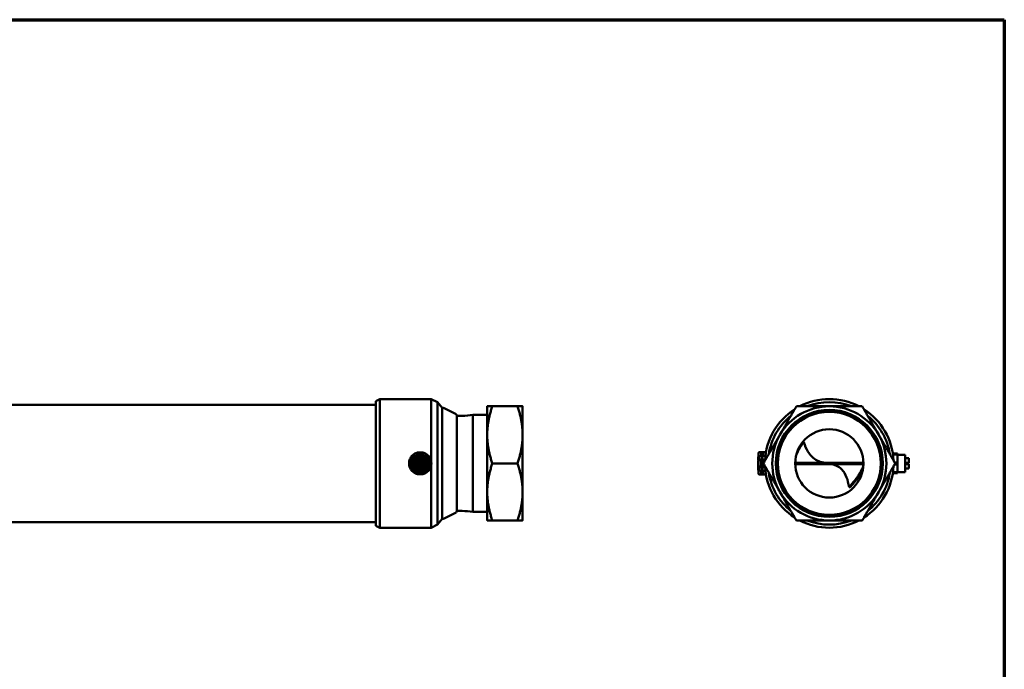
# Model space of a CAD drawing. Header units: millimetres. Extents: x 30 to 1467, y 30 to 2323.
# Tile 3 of 3: x 705 to 1455, y 525 to 1020. Entities that reach past the tile are written whole.
import ezdxf

# ---------------------------------------------------------------- set-up
doc = ezdxf.new("R2010")
doc.units = ezdxf.units.MM
doc.header["$LTSCALE"] = 5
doc.layers.add('Cadre (ISO)', color=7, linetype='Continuous', lineweight=70)
doc.layers.add('Visible (ISO)', color=7, linetype='Continuous', lineweight=50)

# ---------------------------------------------------------------- blocks, each defined once
blk = doc.blocks.new('Cadres AQUA4D Border')
at = {"layer": 'Cadre (ISO)'}
for p, q in [((6, 204), (291, 204)), ((291, 204), (291, 6))]:
    blk.add_line(p, q, dxfattribs=at)

msp = doc.modelspace()

# ---------------------------------------------------------------- linework, layer by layer
at = {"layer": 'Visible (ISO)'}
for p, q in [((976.06, 729.4), (979.06, 730.9)), ((976.06, 634.4), (976.06, 729.4)), ((979.06, 730.9), (979.06, 632.9)), ((979.06, 730.9), (1018.06, 730.9)), ((1018.06, 683.83), (1018.06, 730.9)), ((1022.94, 728.56), (1018.06, 730.9)), ((1022.94, 728.56), (1022.94, 635.25)), ((1026.47, 724.14), (1022.94, 728.56)), ((976.06, 726.65), (341.06, 726.65)), ((1026.47, 639.67), (1026.47, 724.14)), ((1037.12, 719.29), (1028.04, 724.02)), ((1060.86, 703.65), (1060.86, 725.4)), ((1083.98, 725.4), (1064.75, 725.4)), ((1087.86, 725.4), (1087.86, 703.65)), ((1037.66, 718.4), (1037.66, 645.41)), ((1041.86, 718.15), (1037.66, 718.15)), ((1049.86, 644.9), (1049.86, 718.9)), ((1060.86, 718.9), (1049.86, 718.9)), ((1060.86, 660.15), (1060.86, 703.65)), ((1087.86, 703.65), (1087.86, 660.15)), ((1301.31, 697.99), (1299.83, 695.91)), ((1302.18, 698.07), (1300.7, 695.99)), ((1301.31, 697.99), (1302.18, 698.07)), ((1302.91, 695.99), (1302.18, 698.07)), ((1299.83, 695.91), (1300.7, 695.99)), ((1001.54, 682.63), (1005.04, 688.68)), ((1006.29, 689.4), (1013.28, 689.4)), ((1006.69, 683.45), (1006.66, 683.45)), ((1006.67, 683.15), (1006.69, 683.15)), ((1007.3, 683.45), (1007.27, 683.45)), ((1007.27, 683.15), (1007.3, 683.15)), ((1010.5, 687.16), (1007.65, 686.75)), ((1007.67, 683.14), (1007.67, 682.6)), ((1007.84, 683.14), (1007.67, 683.14)), ((1007.75, 690.16), (1011.82, 690.16)), ((1007.84, 682.73), (1007.84, 683.14)), ((1008.09, 684.85), (1008.06, 684.85)), ((1008.06, 684.55), (1008.09, 684.55)), ((1008.31, 687.2), (1011.25, 687.2)), ((1008.35, 683.81), (1008.35, 684)), ((1008.69, 684.85), (1008.67, 684.85)), ((1008.67, 684.55), (1008.7, 684.55)), ((1009.23, 685.46), (1009.23, 685.15)), ((1009.23, 684.26), (1009.23, 682.85)), ((1009.28, 684.2), (1009.28, 681.76)), ((1009.38, 684.2), (1009.28, 684.2)), ((1009.38, 685.18), (1009.38, 685.38)), ((1009.38, 685.18), (1009.38, 684.2)), ((1009.63, 685.2), (1009.63, 682.4)), ((1009.78, 685.4), (1009.78, 682.4)), ((1009.88, 684.2), (1009.98, 684.21)), ((1009.98, 684.21), (1010.28, 684.21)), ((1010.18, 684.21), (1010.18, 685.38)), ((1010.28, 682.41), (1010.28, 684.21)), ((1010.33, 685.47), (1010.33, 685.15)), ((1010.33, 682.86), (1010.33, 684.26)), ((1010.51, 684.05), (1010.52, 683.36)), ((1010.67, 684.05), (1010.51, 684.05)), ((1010.52, 683.36), (1010.68, 683.36)), ((1010.7, 684.02), (1010.67, 684.05)), ((1010.68, 683.36), (1010.68, 683.84)), ((1011.03, 685.02), (1011.03, 685)), ((1011.03, 684.42), (1011.03, 684.39)), ((1011.33, 685), (1011.33, 685.02)), ((1011.33, 684.39), (1011.33, 684.42)), ((1011.48, 683.49), (1011.48, 683.69)), ((1012.43, 683.63), (1012.43, 683.6)), ((1012.43, 683.02), (1012.43, 682.99)), ((1012.73, 683.6), (1012.73, 683.63)), ((1012.73, 682.99), (1012.73, 683.02)), ((1014.53, 688.68), (1018.03, 682.63)), ((1267.61, 687), (1267.46, 687)), ((1267.46, 686.72), (1267.46, 687)), ((1267.61, 686.72), (1267.46, 686.72)), ((1267.46, 686.52), (1267.46, 686.72)), ((1267.61, 686.52), (1267.46, 686.52)), ((1267.46, 686.36), (1267.46, 686.52)), ((1267.61, 686.36), (1267.46, 686.36)), ((1267.46, 686.36), (1267.46, 686.36)), ((1267.61, 686.36), (1267.46, 686.36)), ((1267.46, 686.2), (1267.46, 686.36)), ((1267.61, 686.2), (1267.46, 686.2)), ((1267.46, 686.01), (1267.46, 686.2)), ((1267.61, 686.01), (1267.46, 686.01)), ((1267.46, 685.72), (1267.46, 686.01)), ((1267.61, 685.72), (1267.46, 685.72)), ((1267.61, 685.68), (1267.46, 685.68)), ((1267.46, 685.38), (1267.46, 685.68)), ((1267.61, 685.38), (1267.46, 685.38)), ((1267.46, 685.17), (1267.46, 685.38)), ((1267.61, 685.17), (1267.46, 685.17)), ((1267.46, 684.87), (1267.46, 685.17)), ((1267.61, 684.87), (1267.46, 684.87)), ((1267.61, 684.81), (1267.46, 684.81)), ((1267.46, 684.1), (1267.46, 684.81)), ((1267.61, 684.1), (1267.46, 684.1)), ((1267.61, 683.51), (1267.46, 683.51)), ((1267.46, 683.32), (1267.46, 683.51)), ((1267.61, 683.32), (1267.46, 683.32)), ((1267.61, 683.17), (1267.46, 683.17)), ((1267.46, 682.79), (1267.46, 683.17)), ((1267.61, 689.9), (1268.16, 690.45)), ((1267.61, 689.9), (1267.61, 688.83)), ((1267.61, 688.83), (1267.61, 681.9)), ((1268.16, 690.45), (1268.16, 690.34)), ((1273.36, 690.45), (1268.16, 690.45)), ((1268.16, 690.34), (1269.61, 690.34)), ((1269.61, 687.32), (1268.16, 687.32)), ((1268.16, 687.32), (1268.16, 684.92)), ((1268.16, 684.92), (1269.61, 684.92)), ((1269.61, 690.34), (1269.61, 690.41)), ((1269.61, 690.41), (1271.22, 690.41)), ((1269.61, 690.34), (1269.61, 687.32)), ((1270.72, 688.6), (1269.61, 688.6)), ((1270.75, 688.48), (1269.61, 688.48)), ((1269.61, 686.93), (1269.61, 687.32)), ((1269.61, 687.02), (1270.72, 687.02)), ((1271.22, 686.93), (1269.61, 686.93)), ((1269.61, 684.92), (1269.61, 685.38)), ((1269.61, 685.38), (1271.22, 685.38)), ((1269.61, 684.92), (1269.61, 678.89)), ((1270.72, 683.48), (1269.61, 683.48)), ((1271.22, 690.41), (1270.72, 688.6)), ((1271.22, 686.93), (1270.72, 687.02)), ((1270.72, 683.48), (1271.22, 685.38)), ((1271.32, 690.34), (1273.34, 690.34)), ((1271.32, 687.32), (1271.32, 690.34)), ((1272.91, 687.32), (1271.32, 687.32)), ((1271.32, 678.89), (1271.32, 684.92)), ((1271.32, 684.92), (1272.7, 684.92)), ((1370.03, 689.4), (1373.71, 689.4)), ((1373.71, 688.68), (1370.14, 688.68)), ((1373.71, 688.68), (1373.71, 689.4)), ((1373.71, 682.63), (1373.71, 688.68)), ((1379.41, 688.55), (1373.71, 688.55)), ((1379.41, 675.25), (1379.41, 688.55)), ((1379.41, 685.87), (1382.21, 685.87)), ((1382.21, 685.86), (1379.41, 685.86)), ((1382.21, 685.86), (1382.21, 685.87)), ((1382.21, 685.85), (1382.21, 685.86)), ((1382.21, 685.85), (1382.21, 682.95)), ((1005.04, 675.13), (1001.54, 681.18)), ((1006.22, 682.45), (1006.54, 682.45)), ((1006.22, 681.35), (1006.54, 681.35)), ((1006.28, 681.9), (1009.28, 681.9)), ((1007.48, 682.3), (1006.31, 682.3)), ((1006.51, 681.5), (1006.31, 681.5)), ((1006.49, 681.75), (1009.28, 681.76)), ((1006.51, 681.5), (1007.48, 681.5)), ((1006.84, 680.82), (1006.84, 680.79)), ((1006.84, 680.21), (1006.84, 680.18)), ((1007.14, 680.79), (1007.14, 680.82)), ((1007.14, 680.18), (1007.14, 680.21)), ((1008.83, 682.45), (1007.43, 682.45)), ((1007.43, 681.35), (1008.83, 681.35)), ((1007.48, 682.1), (1007.48, 682.4)), ((1009.28, 682.4), (1007.48, 682.4)), ((1007.48, 682), (1007.48, 682.1)), ((1007.48, 681.5), (1007.48, 681.4)), ((1007.48, 681.4), (1009.93, 681.41)), ((1007.67, 682.6), (1008.2, 682.53)), ((1008.27, 681.18), (1007.67, 681.17)), ((1007.67, 681.17), (1007.67, 680.96)), ((1007.67, 680.96), (1008.26, 680.6)), ((1008.04, 682.71), (1007.84, 682.73)), ((1007.87, 680.98), (1008.27, 680.98)), ((1008.28, 680.75), (1007.87, 680.98)), ((1008.2, 682.53), (1008.21, 682.7)), ((1008.24, 679.42), (1008.24, 679.39)), ((1008.24, 678.81), (1008.24, 678.79)), ((1008.26, 680.6), (1008.43, 680.6)), ((1008.27, 681.28), (1008.27, 681.18)), ((1008.43, 681.28), (1008.27, 681.28)), ((1008.27, 680.98), (1008.28, 680.75)), ((1011.25, 676.6), (1008.31, 676.6)), ((1008.37, 682.7), (1008.37, 682.5)), ((1008.42, 679.77), (1008.42, 679.94)), ((1008.43, 681.18), (1008.43, 681.28)), ((1008.63, 681.18), (1008.43, 681.18)), ((1008.43, 680.98), (1008.64, 680.98)), ((1008.43, 680.6), (1008.43, 680.98)), ((1008.52, 680.04), (1008.52, 680)), ((1008.52, 680), (1008.66, 680)), ((1008.54, 679.39), (1008.54, 679.42)), ((1008.54, 678.79), (1008.54, 678.81)), ((1008.64, 680.98), (1008.63, 681.18)), ((1008.66, 680), (1008.66, 680.03)), ((1008.78, 679.95), (1008.78, 679.75)), ((1009.07, 676.65), (1011.92, 677.06)), ((1009.24, 680.95), (1009.24, 679.55)), ((1009.24, 678.34), (1009.24, 678.66)), ((1009.28, 681.4), (1009.29, 679.6)), ((1009.59, 679.6), (1009.29, 679.6)), ((1009.39, 679.6), (1009.39, 678.43)), ((1009.69, 679.6), (1009.59, 679.6)), ((1012.08, 682.41), (1009.63, 682.4)), ((1009.79, 678.4), (1009.78, 681.4)), ((1009.94, 678.61), (1009.93, 681.41)), ((1010.19, 679.61), (1010.29, 679.61)), ((1010.19, 678.63), (1010.19, 679.61)), ((1010.19, 678.63), (1010.19, 678.43)), ((1013.08, 682.06), (1010.28, 682.05)), ((1010.29, 679.61), (1010.28, 682.05)), ((1013.28, 681.91), (1010.28, 681.91)), ((1010.29, 680.51), (1011.19, 680.51)), ((1010.34, 679.55), (1010.34, 680.41)), ((1011.09, 680.41), (1010.34, 680.41)), ((1010.34, 678.35), (1010.34, 678.66)), ((1012.14, 682.46), (1010.73, 682.46)), ((1010.9, 679.26), (1010.87, 679.26)), ((1010.87, 678.96), (1010.9, 678.96)), ((1010.98, 679.77), (1010.98, 679.92)), ((1011.19, 680.71), (1011.18, 681.71)), ((1011.18, 681.41), (1012.08, 681.41)), ((1011.19, 680.51), (1011.19, 680.71)), ((1011.27, 680.04), (1011.23, 680.09)), ((1011.28, 681.36), (1011.29, 680.61)), ((1011.28, 681.36), (1012.14, 681.36)), ((1011.35, 680.28), (1011.35, 679.95)), ((1011.49, 680.28), (1011.35, 680.28)), ((1011.41, 681.21), (1011.41, 681.12)), ((1011.98, 681.21), (1011.41, 681.21)), ((1011.46, 679.76), (1011.49, 679.76)), ((1011.5, 679.26), (1011.48, 679.26)), ((1011.48, 678.96), (1011.51, 678.96)), ((1011.49, 679.76), (1011.49, 680.28)), ((1011.51, 680.96), (1011.59, 680.96)), ((1011.59, 681.09), (1011.99, 681.09)), ((1011.59, 680.96), (1011.59, 681.09)), ((1011.99, 681.09), (1011.98, 681.21)), ((1012.08, 682.31), (1012.08, 682.41)), ((1013.06, 682.31), (1012.08, 682.31)), ((1012.08, 681.81), (1012.08, 681.71)), ((1012.08, 681.71), (1012.08, 681.41)), ((1012.08, 681.51), (1013.26, 681.51)), ((1012.3, 680.66), (1012.27, 680.66)), ((1012.27, 680.36), (1012.3, 680.36)), ((1012.9, 680.66), (1012.87, 680.66)), ((1012.87, 680.36), (1012.9, 680.36)), ((1013.34, 682.46), (1013.03, 682.46)), ((1013.35, 681.36), (1013.03, 681.36)), ((1013.06, 682.31), (1013.26, 682.31)), ((1018.03, 681.18), (1014.53, 675.13)), ((1018.06, 632.9), (1018.06, 679.98)), ((1083.98, 681.9), (1064.75, 681.9)), ((1267.46, 682.41), (1267.46, 682.79)), ((1267.61, 682.41), (1267.46, 682.41)), ((1267.61, 682.28), (1267.46, 682.28)), ((1267.46, 682.08), (1267.46, 682.28)), ((1267.61, 682.08), (1267.46, 682.08)), ((1267.46, 681.95), (1267.46, 682.08)), ((1267.46, 681.8), (1267.46, 681.95)), ((1267.61, 681.8), (1267.46, 681.8)), ((1267.46, 681.6), (1267.46, 681.8)), ((1267.61, 681.6), (1267.46, 681.6)), ((1267.61, 681.47), (1267.46, 681.47)), ((1267.46, 681.14), (1267.46, 681.47)), ((1267.61, 681.47), (1267.46, 681.47)), ((1267.46, 681.47), (1267.46, 681.47)), ((1267.46, 680.77), (1267.46, 681.14)), ((1267.61, 680.77), (1267.46, 680.77)), ((1267.61, 680.65), (1267.46, 680.65)), ((1267.46, 680.45), (1267.46, 680.65)), ((1267.61, 680.45), (1267.46, 680.45)), ((1267.46, 680.32), (1267.46, 680.45)), ((1267.46, 680.17), (1267.46, 680.32)), ((1267.61, 680.17), (1267.46, 680.17)), ((1267.46, 679.98), (1267.46, 680.17)), ((1267.61, 679.98), (1267.46, 679.98)), ((1267.61, 679.84), (1267.46, 679.84)), ((1267.46, 679.53), (1267.46, 679.84)), ((1267.46, 679.32), (1267.46, 679.53)), ((1267.61, 679.32), (1267.46, 679.32)), ((1267.46, 679.31), (1267.46, 679.32)), ((1267.61, 679.31), (1267.46, 679.31)), ((1267.46, 679.12), (1267.46, 679.31)), ((1267.61, 679.12), (1267.46, 679.12)), ((1267.61, 678.94), (1267.46, 678.94)), ((1267.46, 678.75), (1267.46, 678.94)), ((1267.61, 678.75), (1267.46, 678.75)), ((1267.46, 678.64), (1267.46, 678.75)), ((1267.46, 678.51), (1267.46, 678.64)), ((1267.61, 678.51), (1267.46, 678.51)), ((1267.46, 678.31), (1267.46, 678.51)), ((1267.61, 678.31), (1267.46, 678.31)), ((1267.46, 678.2), (1267.46, 678.31)), ((1267.46, 678.08), (1267.46, 678.2)), ((1267.61, 678.08), (1267.46, 678.08)), ((1267.46, 677.88), (1267.46, 678.08)), ((1267.61, 677.88), (1267.46, 677.88)), ((1267.61, 677.76), (1267.46, 677.76)), ((1267.46, 677.54), (1267.46, 677.76)), ((1267.61, 677.54), (1267.46, 677.54)), ((1267.46, 677.47), (1267.46, 677.54)), ((1267.61, 677.47), (1267.46, 677.47)), ((1267.46, 677.1), (1267.46, 677.47)), ((1267.61, 677.1), (1267.46, 677.1)), ((1267.46, 677.03), (1267.46, 677.1)), ((1267.61, 677.03), (1267.46, 677.03)), ((1267.46, 676.81), (1267.46, 677.03)), ((1267.61, 676.81), (1267.46, 676.81)), ((1267.61, 681.9), (1267.61, 674.98)), ((1268.16, 678.89), (1268.16, 676.49)), ((1269.61, 678.89), (1268.16, 678.89)), ((1268.16, 676.49), (1269.61, 676.49)), ((1269.61, 680.33), (1270.72, 680.33)), ((1269.61, 678.43), (1269.61, 678.89)), ((1271.22, 678.43), (1269.61, 678.43)), ((1269.61, 676.49), (1269.61, 676.88)), ((1269.61, 676.88), (1271.22, 676.88)), ((1270.72, 676.79), (1269.61, 676.79)), ((1269.61, 676.49), (1269.61, 673.47)), ((1271.22, 678.43), (1270.72, 680.33)), ((1271.22, 676.88), (1270.72, 676.79)), ((1272.7, 678.89), (1271.32, 678.89)), ((1271.32, 676.49), (1272.91, 676.49)), ((1271.32, 673.47), (1271.32, 676.49)), ((1295.61, 682.35), (1347.61, 682.35)), ((1295.62, 681.35), (1347.6, 681.35)), ((1371.42, 682.63), (1373.71, 682.63)), ((1373.71, 681.18), (1371.42, 681.18)), ((1373.71, 681.18), (1373.71, 682.63)), ((1373.71, 675.13), (1373.71, 681.18)), ((1379.41, 682.45), (1382.21, 682.45)), ((1379.41, 682.34), (1382.21, 682.34)), ((1379.41, 681.47), (1382.21, 681.47)), ((1379.41, 681.46), (1382.21, 681.46)), ((1382.21, 681.35), (1379.41, 681.35)), ((1379.41, 677.94), (1382.21, 677.94)), ((1382.21, 682.45), (1382.21, 682.95)), ((1382.21, 682.34), (1382.21, 682.45)), ((1382.21, 681.46), (1382.21, 681.47)), ((1382.21, 681.35), (1382.21, 681.46)), ((1382.21, 681.35), (1382.21, 681.35)), ((1382.21, 680.84), (1382.21, 681.35)), ((1382.21, 677.96), (1382.21, 680.84)), ((1382.21, 677.94), (1382.21, 677.96)), ((1013.28, 674.4), (1006.29, 674.4)), ((1011.82, 673.65), (1007.75, 673.65)), ((1267.61, 674.98), (1267.61, 673.9)), ((1267.61, 673.9), (1268.16, 673.35)), ((1269.61, 673.47), (1268.16, 673.47)), ((1268.16, 673.47), (1268.16, 673.35)), ((1273.36, 673.35), (1268.16, 673.35)), ((1270.75, 675.33), (1269.61, 675.33)), ((1269.61, 675.21), (1270.72, 675.21)), ((1269.61, 673.4), (1269.61, 673.47)), ((1271.22, 673.4), (1269.61, 673.4)), ((1271.22, 673.4), (1270.72, 675.21)), ((1273.34, 673.47), (1271.32, 673.47)), ((1345.8, 674.94), (1344.98, 674.68)), ((1373.71, 674.4), (1370.03, 674.4)), ((1370.14, 675.13), (1373.71, 675.13)), ((1379.41, 675.25), (1373.71, 675.25)), ((1373.71, 674.4), (1373.71, 675.13)), ((1336.77, 663.89), (1335.85, 667.76)), ((1340.08, 667.76), (1336.77, 663.89)), ((1336.77, 663.89), (1337.63, 663.8)), ((1340.93, 667.68), (1337.63, 663.8)), ((1340.93, 667.68), (1340.08, 667.76)), ((1060.86, 638.4), (1060.86, 660.15)), ((1087.86, 660.15), (1087.86, 638.4)), ((1041.86, 645.65), (1037.66, 645.65)), ((1026.47, 639.67), (1022.94, 635.25)), ((1037.12, 644.52), (1028.04, 639.79)), ((1060.86, 644.9), (1049.86, 644.9)), ((1083.98, 638.4), (1064.75, 638.4)), ((976.06, 637.15), (341.06, 637.15)), ((976.06, 634.4), (979.06, 632.9)), ((979.06, 632.9), (1018.06, 632.9)), ((1022.94, 635.25), (1018.06, 632.9))]:
    msp.add_line(p, q, dxfattribs=at)
for centre, radius in [((1321.61, 681.9), 40.77), ((1321.61, 681.9), 39.95), ((1321.61, 681.9), 39.2), ((1321.61, 681.9), 26), ((1009.78, 681.9), 6.65), ((1009.78, 681.9), 5.5), ((1009.78, 681.9), 5), ((1006.98, 683.3), 0.62), ((1006.98, 683.3), 0.35), ((1008.38, 684.7), 0.62), ((1008.38, 684.7), 0.35), ((1011.18, 684.71), 0.62), ((1011.18, 684.71), 0.35), ((1012.58, 683.31), 0.62), ((1012.58, 683.31), 0.35), ((1006.99, 680.5), 0.62), ((1006.99, 680.5), 0.35), ((1008.39, 679.1), 0.62), ((1008.39, 679.1), 0.35), ((1011.19, 679.11), 0.62), ((1011.19, 679.11), 0.35), ((1012.59, 680.51), 0.62), ((1012.59, 680.51), 0.35)]:
    msp.add_circle(centre, radius, dxfattribs=at)
for centre, radius, start, end in [((1321.61, 681.9), 49, 62.5925, 117.4075), ((1321.61, 681.9), 46.66, 68.80068, 111.19932), ((1027.12, 722.25), 2, 62.43529, 108.82663), ((1321.61, 681.9), 49, 122.5925, 177.4075), ((1321.61, 681.9), 43.5, 90, 150), ((1321.61, 681.9), 43.5, 30, 90), ((1321.61, 681.9), 49, 2.5925, 57.4075), ((1036.66, 718.4), 1, 0, 62.43529), ((1041.86, 761.2), 43.04, 270, 280.71165), ((1321.61, 681.9), 46.66, 128.80068, 171.19932), ((1321.61, 681.9), 46.66, 8.80068, 51.19932), ((1321.61, 681.9), 43.5, 150, 210), ((1321.61, 681.9), 43.5, 330, 30), ((1009.78, 681.9), 5.3, 113.79028, 262.20971), ((1009.78, 681.9), 8.28, 114.99503, 125.00497), ((1009.78, 681.9), 4.08, 105.0425, 165.16316), ((1006.98, 683.3), 0.325, 152.6164, 207.58926), ((1006.98, 683.3), 0.325, 27.58926, 152.6164), ((1006.98, 683.3), 0.325, 207.58926, 332.6164), ((1006.98, 683.3), 0.325, 332.6164, 27.58926), ((1008.38, 684.7), 0.325, 152.6164, 207.58926), ((1008.38, 684.7), 0.325, 27.58926, 152.6164), ((1008.38, 684.7), 0.325, 207.58926, 332.6164), ((1008.38, 684.7), 0.325, 332.6164, 27.58926), ((1008.83, 685.46), 0.4, 0.10283, 105.0425), ((1009.78, 681.9), 3.65, 81.39135, 98.81431), ((1009.78, 681.9), 3.6, 81.31489, 98.89077), ((1009.78, 681.9), 3.5, 96.66526, 99.14393), ((1008.38, 684.7), 0.96, 332.40567, 27.79999), ((1009.78, 681.9), 3.5, 92.25165, 96.66526), ((1009.78, 681.9), 3.5, 88.46558, 90.10283), ((1009.78, 681.9), 3.5, 81.06173, 83.5404), ((1011.18, 684.71), 0.96, 152.40567, 207.79999), ((1010.73, 685.47), 0.4, 75.16316, 180.10283), ((1009.78, 681.9), 5.3, 293.79028, 82.20971), ((1009.78, 681.9), 4.08, 15.0425, 75.16316), ((1011.18, 684.71), 0.325, 117.58926, 242.6164), ((1011.18, 684.71), 0.325, 62.6164, 117.58926), ((1011.18, 684.71), 0.325, 242.6164, 297.58926), ((1011.18, 684.71), 0.325, 297.58926, 62.6164), ((1012.58, 683.31), 0.325, 117.58926, 242.6164), ((1012.58, 683.31), 0.325, 62.6164, 117.58926), ((1012.58, 683.31), 0.325, 242.6164, 297.58926), ((1012.58, 683.31), 0.325, 297.58926, 62.6164), ((1009.78, 681.9), 8.28, 54.99503, 65.00497), ((1013.34, 682.86), 0.4, 270.10283, 15.0425), ((1009.78, 681.9), 8.28, 174.99503, 185.00497), ((1006.22, 682.85), 0.4, 165.16316, 270.10283), ((1006.22, 680.95), 0.4, 90.10283, 195.0425), ((1009.78, 681.9), 4.09, 195.0425, 255.16316), ((1009.78, 681.9), 3.65, 171.39135, 188.81431), ((1009.78, 681.9), 3.6, 171.31489, 188.89077), ((1009.78, 681.9), 3.5, 178.46558, 180.10283), ((1009.78, 681.9), 3.5, 182.25165, 186.66526), ((1009.78, 681.9), 3.5, 171.06173, 173.5404), ((1009.78, 681.9), 3.5, 186.66526, 189.14393), ((1006.98, 683.3), 0.96, 242.40567, 297.79999), ((1006.99, 680.5), 0.96, 62.40567, 117.79999), ((1006.99, 680.5), 0.325, 117.58926, 242.6164), ((1006.99, 680.5), 0.325, 62.6164, 117.58926), ((1006.99, 680.5), 0.325, 242.6164, 297.58926), ((1006.99, 680.5), 0.325, 297.58926, 62.6164), ((1008.39, 679.1), 0.325, 117.58926, 242.6164), ((1008.39, 679.1), 0.325, 62.6164, 117.58926), ((1008.39, 679.1), 0.325, 242.6164, 297.58926), ((1008.39, 679.1), 0.325, 297.58926, 62.6164), ((1008.84, 678.34), 0.4, 255.16316, 0.10283), ((1008.83, 682.85), 0.4, 270.10283, 0.10283), ((1008.84, 680.95), 0.4, 0.10283, 90.10283), ((1008.39, 679.1), 0.96, 332.40567, 27.79999), ((1009.78, 681.9), 3.5, 261.06173, 263.5404), ((1009.78, 681.9), 3.6, 261.31489, 278.89077), ((1009.78, 681.9), 3.65, 261.39135, 278.81431), ((1009.78, 681.9), 3.5, 268.46558, 270.10283), ((1009.78, 681.9), 3.5, 272.25165, 276.66526), ((1009.78, 681.9), 3.5, 276.66526, 279.14393), ((1011.19, 679.11), 0.96, 152.40567, 207.79999), ((1010.73, 682.86), 0.4, 180.10283, 270.10283), ((1010.74, 678.35), 0.4, 180.10283, 285.0425), ((1009.78, 681.9), 4.09, 285.0425, 345.16316), ((1011.19, 679.11), 0.325, 152.6164, 207.58926), ((1011.19, 679.11), 0.325, 27.58926, 152.6164), ((1011.19, 679.11), 0.325, 207.58926, 332.6164), ((1011.09, 680.61), 0.2, 270.10283, 0.10283), ((1011.19, 679.11), 0.325, 332.6164, 27.58926), ((1012.58, 683.31), 0.96, 242.40567, 297.79999), ((1012.59, 680.51), 0.96, 62.40567, 117.79999), ((1012.59, 680.51), 0.325, 152.6164, 207.58926), ((1012.59, 680.51), 0.325, 27.58926, 152.6164), ((1012.59, 680.51), 0.325, 207.58926, 332.6164), ((1012.59, 680.51), 0.325, 332.6164, 27.58926), ((1009.78, 681.9), 3.5, 6.66526, 9.14393), ((1009.78, 681.9), 3.5, 351.06173, 353.5404), ((1009.78, 681.9), 3.5, 2.25165, 6.66526), ((1009.78, 681.9), 3.5, 358.46558, 0.10283), ((1009.78, 681.9), 3.6, 351.31489, 8.89077), ((1013.35, 680.96), 0.4, 345.16316, 90.10283), ((1009.78, 681.9), 3.65, 351.39135, 8.81431), ((1009.78, 681.9), 8.28, 354.99503, 5.00497), ((1321.61, 681.9), 49, 182.5925, 237.4075), ((1321.61, 681.9), 49, 302.5925, 357.4075), ((1009.78, 681.9), 8.28, 234.99503, 245.00497), ((1009.78, 681.9), 8.28, 294.99503, 305.00497), ((1321.61, 681.9), 46.66, 188.80068, 231.19932), ((1321.61, 681.9), 46.66, 308.80068, 351.19932), ((1321.61, 681.9), 43.5, 210, 270), ((1321.61, 681.9), 43.5, 270, 330), ((1041.86, 602.61), 43.04, 79.28835, 90), ((1027.12, 641.56), 2, 251.17337, 297.56471), ((1036.66, 645.41), 1, 297.56471, 0), ((1321.61, 681.9), 49, 242.5925, 297.4075), ((1321.61, 681.9), 46.66, 248.80068, 291.19932)]:
    msp.add_arc(centre, radius, start, end, dxfattribs=at)
for centre, major_axis, ratio, start_param, end_param in [((1016.18, 678.6), (-8.16, 4.42), 0.170044, 6.230788, 6.375439), ((1028.49, 651.77), (20.37, -31.36), 0.086299, 3.085806, 3.158996), ((1036, 659.36), (27.84, -24.55), 0.077985, 3.075039, 3.210504), ((1018.09, 674.83), (-9.91, 8.1), 0.091834, 6.171663, 6.358351), ((1063.34, 696.59), (-55.05, -12.96), 0.030158, 0.02614, 0.087555), ((1007.15, 681.63), (-1.29, -1.31), 0.264331, 3.148571, 3.398443), ((1014.87, 684.38), (-6.43, -0.67), 0.198492, 6.263008, 6.424337), ((990.15, 670.41), (-18.45, -12.62), 0.114682, 3.063577, 3.16707), ((1021.47, 676.64), (-12.85, 7.12), 0.088611, 6.248768, 6.332443), ((1009.17, 683.24), (-0.525, 0.541), 0.427788, 5.890789, 6.25047), ((1003.8, 676.44), (-5.17, -7.53), 0.185404, 3.115943, 3.268695), ((1007, 681.15), (1.89, 2.64), 0.230652, 0.005048, 0.164618), ((1006.46, 685.02), (-2.46, 1.4), 0.20817, 3.069946, 3.260213), ((998.51, 676.91), (-10.54, -6.97), 0.147915, 3.044451, 3.178914), ((1009.65, 685.2), (0, 0.2), 0.087379, 0.00328, 1.574184), ((1010.6, 224.93), (-0.82, 460.48), 0.087156, 0, 0.00327), ((1011.82, 688.29), (0.43, 4.58), 0.480717, 2.811669, 2.98979), ((1010.97, 685.59), (0.77, -2.04), 0.572307, 5.691144, 5.855822), ((1015.35, 679.75), (4.3, -3.3), 0.219114, 3.123295, 3.308796), ((1023.14, 699.67), (-12.31, -15.75), 0.223056, 0.059723, 0.146992), ((1015.02, 676.02), (3.88, -7.09), 0.170413, 3.048911, 3.200237), ((1013.91, 684.45), (-2.93, -0.75), 0.210382, 0.32113, 0.537152), ((1003.29, 669.25), (-8.08, -13.87), 0.108058, 3.065423, 3.204713), ((1013.43, 679.36), (1.86, -3.79), 0.247629, 3.021406, 3.150782), ((1012.09, 682.33), (-0.486, 0.623), 0.38187, 5.995067, 6.33921), ((1006.37, 672.2), (-5.47, -10.95), 0.147901, 3.084509, 3.215674), ((1009.9, 680.23), (1.88, 2.73), 0.197523, 6.252706, 6.419203), ((1267.25, 681.9), (3.24, 6.97), 0.21103, 5.630425, 6.084553), ((1267.25, 681.9), (0, 7), 0.508576, 4.485325, 4.939453), ((1267.25, 681.9), (3.96, 8.51), 0.21103, 6.218125, 6.276433), ((1267.25, 681.9), (3.96, 8.51), 0.21103, 5.438545, 5.496853), ((1267.25, 681.9), (0, -8.55), 0.508576, 1.931433, 1.98974), ((1466.76, 682.72), (-460.48, -0.82), 0.087156, 0, 0.00327), ((1006.49, 681.77), (-0.2, 0), 0.087379, 0.00328, 1.574184), ((1021.09, 669.97), (12.93, -10.32), 0.125445, 3.134781, 3.241762), ((1010.68, 681.87), (-2.52, -1.99), 0.285635, 6.061488, 6.317718), ((1009.97, 677.12), (1.73, -3.23), 0.251178, 3.008293, 3.233224), ((1128.33, 838.19), (-120.12, -158.37), 0.0364, 6.278365, 6.310889), ((1008.8, 679.84), (-0.523, 0.297), 0.426049, 6.177864, 6.521488), ((1022.83, 691.81), (-14.54, -11.82), 0.072605, 6.224465, 6.37026), ((1008.74, 679.64), (-0.439, 0.528), 0.37911, 5.978977, 6.327994), ((1003.26, 669.64), (-5.2, -10.72), 0.134262, 3.063256, 3.206974), ((1005.17, 683.13), (-3.31, 0.35), 0.114476, 2.893344, 3.060985), ((1007.61, 678.06), (0.82, 2.12), 0.248881, 6.230627, 6.380292), ((1007.68, 679.67), (-0.824, -0.461), 0.33268, 3.072041, 3.313518), ((1009.32, 679.37), (0.68, -1.01), 0.433755, 2.859962, 3.099878), ((1009.42, 678.93), (-0.7, 1.27), 0.236221, 0.211023, 0.405622), ((1099.07, 578.17), (-90.36, 102.02), 0.028219, 6.258287, 6.299206), ((998.14, 688.35), (10.88, -8.52), 0.109983, 6.144071, 6.244517), ((1007.1, 677.37), (1.79, 2.83), 0.19455, 6.242591, 6.406234), ((1008.06, 680.7), (0.975, -0.854), 0.444638, 6.15463, 6.423709), ((1007.89, 680.52), (-1.17, 0.63), 0.527848, 3.186682, 3.421329), ((1008.97, 1138.88), (0.82, -460.48), 0.087156, 0, 0.00327), ((1009.92, 678.61), (0, -0.2), 0.087379, 0.00328, 1.574184), ((1026.31, 669.73), (-15.57, 10.46), 0.112392, 6.266773, 6.358796), ((1026.75, 692.15), (-16.01, -12.29), 0.102348, 6.205027, 6.299854), ((1014.26, 675.36), (3.46, -4.88), 0.18599, 3.010917, 3.182681), ((1022.94, 699.07), (-12.14, -19.26), 0.101184, 6.26351, 6.347113), ((1011.86, 679.46), (-1.02, 0.62), 0.267073, 6.19752, 6.445871), ((1011.35, 679.39), (-0.486, 0.717), 0.350625, 6.050475, 6.323389), ((1012.73, 680.84), (-1.88, -0.86), 0.158544, 0.080247, 0.319454), ((1008.04, 674.4), (-3.03, -5.85), 0.190981, 3.123408, 3.240541), ((1017.11, 660.29), (-6.12, 19.82), 0.041515, 6.160363, 6.237328), ((1013.61, 668.74), (2.6, -11.52), 0.080917, 2.948378, 3.059322), ((1011.8, 682.27), (-0.616, 0.645), 0.322297, 5.985622, 6.285822), ((1011.46, 680.52), (-0.045, 0.62), 0.533498, 2.418917, 2.684667), ((1010.79, 682.5), (-0.585, -0.402), 0.355942, 2.902827, 3.23305), ((1011.27, 680.28), (0.271, -0.504), 0.530704, 5.71038, 6.006288), ((1011.03, 680.54), (0.423, 0.562), 0.380984, 6.056055, 6.243454), ((1031.09, 670.81), (-19.51, 12.12), 0.073731, 6.267667, 6.329126), ((1013.65, 684.42), (-2.06, -1.67), 0.20699, 6.117391, 6.30365), ((1029.24, 706.82), (17.63, 24.09), 0.061847, 3.131683, 3.186988), ((1013.08, 682.04), (0.2, 0), 0.087379, 0.00328, 1.574184), ((552.8, 681.09), (460.48, 0.82), 0.087156, 0, 0.00327), ((1267.25, 681.9), (-3.24, 6.97), 0.21103, 3.340225, 3.794353), ((1267.25, 681.9), (0, -8.55), 0.508576, 1.151852, 1.21016), ((1267.25, 681.9), (3.96, -8.51), 0.21103, 0.786333, 0.844641), ((1267.25, 681.9), (3.96, -8.51), 0.21103, 0.006752, 0.06506)]:
    msp.add_ellipse(centre, major_axis=major_axis, ratio=ratio, start_param=start_param, end_param=end_param, dxfattribs=at)
for points in [[(1060.86, 703.65), (1060.86, 713.75), (1064.75, 725.4)], [(1064.75, 725.4), (1060.86, 725.4), (1060.86, 725.4)], [(1083.98, 725.4), (1087.86, 713.75), (1087.86, 703.65)], [(1087.86, 725.4), (1087.86, 725.4), (1083.98, 725.4)], [(1296.5, 725.4), (1289.77, 713.75), (1283.94, 703.65)], [(1321.61, 725.4), (1309.95, 725.4), (1296.5, 725.4)], [(1346.72, 725.4), (1333.27, 725.4), (1321.61, 725.4)], [(1359.28, 703.65), (1353.45, 713.75), (1346.72, 725.4)], [(1064.75, 681.9), (1060.86, 693.56), (1060.86, 703.65)], [(1087.86, 703.65), (1087.86, 693.56), (1083.98, 681.9)], [(1283.94, 703.65), (1278.11, 693.56), (1271.38, 681.9)], [(1371.84, 681.9), (1365.11, 693.56), (1359.28, 703.65)], [(1060.86, 660.15), (1060.86, 670.25), (1064.75, 681.9)], [(1083.98, 681.9), (1087.86, 670.25), (1087.86, 660.15)], [(1271.38, 681.9), (1278.11, 670.25), (1283.94, 660.15)], [(1359.28, 660.15), (1365.11, 670.25), (1371.84, 681.9)], [(1064.75, 638.4), (1060.86, 650.06), (1060.86, 660.15)], [(1087.86, 660.15), (1087.86, 650.06), (1083.98, 638.4)], [(1283.94, 660.15), (1289.77, 650.06), (1296.5, 638.4)], [(1346.72, 638.4), (1353.45, 650.06), (1359.28, 660.15)], [(1060.86, 638.4), (1060.86, 638.4), (1064.75, 638.4)], [(1083.98, 638.4), (1087.86, 638.4), (1087.86, 638.4)], [(1296.5, 638.4), (1309.95, 638.4), (1321.61, 638.4)], [(1321.61, 638.4), (1333.27, 638.4), (1346.72, 638.4)]]:
    msp.add_rational_spline(points, [1, 1.0379548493, 1], degree=2, dxfattribs=at)
for points in [[(1300.7, 695.99), (1299.04, 693.67), (1297.74, 691.39), (1296.76, 689.28)], [(1299.83, 695.91), (1299.36, 695.22), (1298.92, 694.53), (1298.52, 693.85)], [(1306.39, 689.28), (1304.9, 691.39), (1303.73, 693.67), (1302.91, 695.99)], [(1008.09, 683.71), (1008.09, 683.47), (1008.27, 683.35), (1008.63, 683.35)], [(1008.25, 683.7), (1008.25, 683.75), (1008.29, 683.79), (1008.35, 683.81)], [(1008.31, 683.6), (1008.27, 683.62), (1008.25, 683.66), (1008.25, 683.7)], [(1008.55, 683.08), (1008.49, 683.15), (1008.4, 683.18), (1008.3, 683.18)], [(1008.53, 683.94), (1008.47, 683.88), (1008.44, 683.82), (1008.44, 683.74)], [(1008.75, 684.02), (1008.66, 684.02), (1008.58, 684), (1008.53, 683.94)], [(1008.64, 683.59), (1008.62, 683.62), (1008.6, 683.65), (1008.6, 683.69)], [(1008.63, 683.35), (1008.79, 683.35), (1008.91, 683.38), (1008.99, 683.44)], [(1008.77, 683.55), (1008.71, 683.55), (1008.67, 683.56), (1008.64, 683.59)], [(1008.9, 683.59), (1008.87, 683.56), (1008.82, 683.55), (1008.77, 683.55)], [(1008.89, 683.79), (1008.92, 683.77), (1008.94, 683.74), (1008.94, 683.69)], [(1008.99, 683.44), (1009.06, 683.51), (1009.1, 683.59), (1009.1, 683.7)], [(1010.68, 683.84), (1010.79, 683.75), (1010.88, 683.69), (1010.96, 683.65)], [(1011.57, 683.15), (1011.53, 683.13), (1011.49, 683.08), (1011.46, 683.01)], [(1012, 682.84), (1012, 682.94), (1011.97, 683.02), (1011.92, 683.08)], [(1268.16, 690.34), (1268.15, 690.33), (1268.14, 690.31), (1268.12, 690.29), (1268.1, 690.26), (1268.09, 690.23), (1268.07, 690.21), (1268.05, 690.18), (1268.04, 690.16), (1268.02, 690.13), (1268, 690.1), (1267.99, 690.08), (1267.97, 690.05), (1267.96, 690.02), (1267.94, 690), (1267.93, 689.97), (1267.91, 689.95), (1267.9, 689.92), (1267.89, 689.9), (1267.87, 689.87), (1267.86, 689.84), (1267.85, 689.82), (1267.84, 689.79), (1267.82, 689.77), (1267.81, 689.74), (1267.8, 689.72), (1267.79, 689.69), (1267.78, 689.66), (1267.77, 689.64), (1267.76, 689.61), (1267.75, 689.59), (1267.74, 689.56), (1267.73, 689.54), (1267.72, 689.51), (1267.72, 689.49), (1267.71, 689.46), (1267.7, 689.44), (1267.69, 689.41), (1267.69, 689.39), (1267.68, 689.36), (1267.67, 689.34), (1267.67, 689.31), (1267.66, 689.28), (1267.66, 689.26), (1267.65, 689.23), (1267.65, 689.21), (1267.64, 689.18), (1267.64, 689.16), (1267.63, 689.13), (1267.63, 689.11), (1267.63, 689.08), (1267.62, 689.06), (1267.62, 689.03), (1267.62, 689.01), (1267.62, 688.98), (1267.61, 688.96), (1267.61, 688.93), (1267.61, 688.91), (1267.61, 688.88), (1267.61, 688.86), (1267.61, 688.84), (1267.61, 688.83)], [(1268.16, 687.32), (1268.15, 687.33), (1268.14, 687.35), (1268.12, 687.38), (1268.1, 687.4), (1268.09, 687.43), (1268.07, 687.46), (1268.05, 687.48), (1268.04, 687.51), (1268.02, 687.54), (1268, 687.56), (1267.99, 687.59), (1267.97, 687.61), (1267.96, 687.64), (1267.94, 687.67), (1267.93, 687.69), (1267.91, 687.72), (1267.9, 687.74), (1267.89, 687.77), (1267.87, 687.8), (1267.86, 687.82), (1267.85, 687.85), (1267.84, 687.87), (1267.82, 687.9), (1267.81, 687.92), (1267.8, 687.95), (1267.79, 687.98), (1267.78, 688), (1267.77, 688.03), (1267.76, 688.05), (1267.75, 688.08), (1267.74, 688.1), (1267.73, 688.13), (1267.72, 688.15), (1267.72, 688.18), (1267.71, 688.2), (1267.7, 688.23), (1267.69, 688.25), (1267.69, 688.28), (1267.68, 688.31), (1267.67, 688.33), (1267.67, 688.36), (1267.66, 688.38), (1267.66, 688.41), (1267.65, 688.43), (1267.65, 688.46), (1267.64, 688.48), (1267.64, 688.51), (1267.63, 688.53), (1267.63, 688.56), (1267.63, 688.58), (1267.62, 688.61), (1267.62, 688.63), (1267.62, 688.66), (1267.62, 688.68), (1267.61, 688.71), (1267.61, 688.73), (1267.61, 688.76), (1267.61, 688.78), (1267.61, 688.81), (1267.61, 688.82), (1267.61, 688.83)], [(1268.16, 684.92), (1268.15, 684.9), (1268.14, 684.87), (1268.12, 684.81), (1268.1, 684.76), (1268.09, 684.71), (1268.07, 684.66), (1268.05, 684.6), (1268.04, 684.55), (1268.02, 684.5), (1268, 684.45), (1267.99, 684.39), (1267.97, 684.34), (1267.96, 684.29), (1267.94, 684.24), (1267.93, 684.18), (1267.91, 684.13), (1267.9, 684.08), (1267.89, 684.03), (1267.87, 683.98), (1267.86, 683.93), (1267.85, 683.88), (1267.84, 683.82), (1267.82, 683.77), (1267.81, 683.72), (1267.8, 683.67), (1267.79, 683.62), (1267.78, 683.57), (1267.77, 683.52), (1267.76, 683.47), (1267.75, 683.42), (1267.74, 683.36), (1267.73, 683.31), (1267.72, 683.26), (1267.72, 683.21), (1267.71, 683.16), (1267.7, 683.11), (1267.69, 683.06), (1267.69, 683.01), (1267.68, 682.96), (1267.67, 682.91), (1267.67, 682.86), (1267.66, 682.81), (1267.66, 682.76), (1267.65, 682.71), (1267.65, 682.66), (1267.64, 682.61), (1267.64, 682.56), (1267.63, 682.51), (1267.63, 682.46), (1267.63, 682.41), (1267.62, 682.36), (1267.62, 682.31), (1267.62, 682.26), (1267.62, 682.21), (1267.61, 682.16), (1267.61, 682.11), (1267.61, 682.06), (1267.61, 682.01), (1267.61, 681.95), (1267.61, 681.92), (1267.61, 681.9)], [(1296.76, 689.28), (1296.68, 689.11), (1296.61, 688.94), (1296.53, 688.77)], [(1007.99, 682.88), (1007.99, 682.82), (1008, 682.76), (1008.04, 682.71)], [(1008.21, 682.7), (1008.17, 682.74), (1008.15, 682.78), (1008.15, 682.84)], [(1008.37, 682.5), (1008.47, 682.52), (1008.55, 682.56), (1008.59, 682.61)], [(1008.45, 682.94), (1008.48, 682.91), (1008.49, 682.88), (1008.49, 682.83)], [(1008.49, 682.83), (1008.49, 682.8), (1008.48, 682.77), (1008.47, 682.75)], [(1008.51, 680.11), (1008.51, 680.09), (1008.52, 680.07), (1008.52, 680.04)], [(1008.66, 680.39), (1008.63, 680.37), (1008.59, 680.33), (1008.57, 680.28)], [(1008.59, 682.61), (1008.63, 682.67), (1008.65, 682.74), (1008.65, 682.83)], [(1008.95, 680.09), (1008.95, 680), (1008.89, 679.96), (1008.78, 679.95)], [(1009.02, 680.33), (1008.96, 680.39), (1008.88, 680.42), (1008.79, 680.42)], [(1008.91, 680.18), (1008.93, 680.16), (1008.95, 680.12), (1008.95, 680.09)], [(1009.11, 680.08), (1009.11, 680.18), (1009.08, 680.26), (1009.02, 680.33)], [(1010.86, 679.95), (1010.84, 679.97), (1010.83, 679.99), (1010.83, 680.03)], [(1010.94, 680.13), (1010.97, 680.13), (1011, 680.12), (1011.03, 680.1)], [(1010.95, 679.76), (1010.96, 679.76), (1010.97, 679.76), (1010.98, 679.77)], [(1010.99, 682.85), (1010.99, 682.75), (1011.02, 682.67), (1011.07, 682.62)], [(1011.07, 682.62), (1011.13, 682.56), (1011.19, 682.54), (1011.27, 682.54)], [(1011.13, 679.99), (1011.18, 679.92), (1011.23, 679.87), (1011.26, 679.84)], [(1011.16, 682.84), (1011.16, 682.87), (1011.17, 682.9), (1011.19, 682.92)], [(1011.19, 682.76), (1011.17, 682.78), (1011.16, 682.81), (1011.16, 682.84)], [(1011.28, 682.73), (1011.24, 682.73), (1011.21, 682.74), (1011.19, 682.76)], [(1011.27, 682.54), (1011.37, 682.54), (1011.43, 682.58), (1011.47, 682.67)], [(1011.28, 682.95), (1011.31, 682.95), (1011.34, 682.94), (1011.36, 682.92)], [(1011.36, 682.76), (1011.34, 682.74), (1011.31, 682.73), (1011.28, 682.73)], [(1011.4, 682.84), (1011.4, 682.81), (1011.39, 682.78), (1011.36, 682.76)], [(1011.41, 681.12), (1011.43, 681.11), (1011.45, 681.1), (1011.47, 681.09)], [(1011.47, 682.67), (1011.5, 682.61), (1011.53, 682.56), (1011.57, 682.54)], [(1011.49, 681.05), (1011.5, 681.03), (1011.51, 681), (1011.51, 680.96)], [(1011.57, 682.54), (1011.61, 682.52), (1011.66, 682.51), (1011.71, 682.51)], [(1011.81, 682.74), (1011.78, 682.72), (1011.74, 682.71), (1011.7, 682.71)], [(1011.71, 682.51), (1011.79, 682.51), (1011.87, 682.54), (1011.92, 682.6)], [(1011.8, 682.94), (1011.83, 682.92), (1011.84, 682.89), (1011.84, 682.84)], [(1011.84, 682.84), (1011.84, 682.8), (1011.83, 682.77), (1011.81, 682.74)], [(1011.92, 682.6), (1011.98, 682.66), (1012, 682.74), (1012, 682.84)], [(1268.16, 678.89), (1268.15, 678.91), (1268.14, 678.94), (1268.12, 678.99), (1268.1, 679.05), (1268.09, 679.1), (1268.07, 679.15), (1268.05, 679.21), (1268.04, 679.26), (1268.02, 679.31), (1268, 679.36), (1267.99, 679.42), (1267.97, 679.47), (1267.96, 679.52), (1267.94, 679.57), (1267.93, 679.62), (1267.91, 679.68), (1267.9, 679.73), (1267.89, 679.78), (1267.87, 679.83), (1267.86, 679.88), (1267.85, 679.93), (1267.84, 679.99), (1267.82, 680.04), (1267.81, 680.09), (1267.8, 680.14), (1267.79, 680.19), (1267.78, 680.24), (1267.77, 680.29), (1267.76, 680.34), (1267.75, 680.39), (1267.74, 680.44), (1267.73, 680.5), (1267.72, 680.55), (1267.72, 680.6), (1267.71, 680.65), (1267.7, 680.7), (1267.69, 680.75), (1267.69, 680.8), (1267.68, 680.85), (1267.67, 680.9), (1267.67, 680.95), (1267.66, 681), (1267.66, 681.05), (1267.65, 681.1), (1267.65, 681.15), (1267.64, 681.2), (1267.64, 681.25), (1267.63, 681.3), (1267.63, 681.35), (1267.63, 681.4), (1267.62, 681.45), (1267.62, 681.5), (1267.62, 681.55), (1267.62, 681.6), (1267.61, 681.65), (1267.61, 681.7), (1267.61, 681.75), (1267.61, 681.8), (1267.61, 681.85), (1267.61, 681.89), (1267.61, 681.9)], [(1268.16, 676.49), (1268.15, 676.48), (1268.14, 676.46), (1268.12, 676.43), (1268.1, 676.41), (1268.09, 676.38), (1268.07, 676.35), (1268.05, 676.33), (1268.04, 676.3), (1268.02, 676.27), (1268, 676.25), (1267.99, 676.22), (1267.97, 676.19), (1267.96, 676.17), (1267.94, 676.14), (1267.93, 676.12), (1267.91, 676.09), (1267.9, 676.06), (1267.89, 676.04), (1267.87, 676.01), (1267.86, 675.99), (1267.85, 675.96), (1267.84, 675.94), (1267.82, 675.91), (1267.81, 675.88), (1267.8, 675.86), (1267.79, 675.83), (1267.78, 675.81), (1267.77, 675.78), (1267.76, 675.76), (1267.75, 675.73), (1267.74, 675.71), (1267.73, 675.68), (1267.72, 675.66), (1267.72, 675.63), (1267.71, 675.61), (1267.7, 675.58), (1267.69, 675.55), (1267.69, 675.53), (1267.68, 675.5), (1267.67, 675.48), (1267.67, 675.45), (1267.66, 675.43), (1267.66, 675.4), (1267.65, 675.38), (1267.65, 675.35), (1267.64, 675.33), (1267.64, 675.3), (1267.63, 675.28), (1267.63, 675.25), (1267.63, 675.23), (1267.62, 675.2), (1267.62, 675.18), (1267.62, 675.15), (1267.62, 675.13), (1267.61, 675.1), (1267.61, 675.08), (1267.61, 675.05), (1267.61, 675.03), (1267.61, 675), (1267.61, 674.98), (1267.61, 674.98)], [(1347.38, 678.47), (1347.05, 677.42), (1346.54, 676.22), (1345.8, 674.94)], [(1268.16, 673.47), (1268.15, 673.48), (1268.14, 673.49), (1268.12, 673.52), (1268.1, 673.55), (1268.09, 673.57), (1268.07, 673.6), (1268.05, 673.63), (1268.04, 673.65), (1268.02, 673.68), (1268, 673.71), (1267.99, 673.73), (1267.97, 673.76), (1267.96, 673.78), (1267.94, 673.81), (1267.93, 673.84), (1267.91, 673.86), (1267.9, 673.89), (1267.89, 673.91), (1267.87, 673.94), (1267.86, 673.97), (1267.85, 673.99), (1267.84, 674.02), (1267.82, 674.04), (1267.81, 674.07), (1267.8, 674.09), (1267.79, 674.12), (1267.78, 674.14), (1267.77, 674.17), (1267.76, 674.2), (1267.75, 674.22), (1267.74, 674.25), (1267.73, 674.27), (1267.72, 674.3), (1267.72, 674.32), (1267.71, 674.35), (1267.7, 674.37), (1267.69, 674.4), (1267.69, 674.42), (1267.68, 674.45), (1267.67, 674.47), (1267.67, 674.5), (1267.66, 674.52), (1267.66, 674.55), (1267.65, 674.57), (1267.65, 674.6), (1267.64, 674.63), (1267.64, 674.65), (1267.63, 674.68), (1267.63, 674.7), (1267.63, 674.73), (1267.62, 674.75), (1267.62, 674.78), (1267.62, 674.8), (1267.62, 674.83), (1267.61, 674.85), (1267.61, 674.88), (1267.61, 674.9), (1267.61, 674.93), (1267.61, 674.95), (1267.61, 674.97), (1267.61, 674.98)], [(1335.85, 667.76), (1335.29, 670.08), (1334.39, 672.44), (1333.14, 674.68)], [(1344.98, 674.68), (1343.69, 672.44), (1342.06, 670.08), (1340.08, 667.76)], [(1345.8, 674.94), (1344.54, 672.58), (1342.92, 670.11), (1340.93, 667.68)]]:
    msp.add_open_spline(points, degree=3, dxfattribs=at)
for points, knots in [([(1001.28, 681.9), (1001.28, 682.97), (1001.5, 684.11), (1002.37, 686.21), (1003.02, 687.16), (1004.53, 688.67), (1005.48, 689.32), (1006.92, 689.92), (1007.33, 690.06), (1007.75, 690.16)], [3.850588, 3.850588, 3.850588, 3.850588, 4.171466, 4.171466, 4.492343, 4.492343, 4.81323, 4.81323, 4.934882, 4.934882, 4.934882, 4.934882]), ([(1009.88, 685.4), (1009.9, 685.4), (1009.92, 685.4), (1009.94, 685.4), (1009.96, 685.4), (1009.97, 685.4), (1009.99, 685.4), (1010.01, 685.4), (1010.03, 685.4), (1010.04, 685.4), (1010.06, 685.39), (1010.08, 685.39), (1010.09, 685.39), (1010.1, 685.39), (1010.12, 685.39), (1010.13, 685.39), (1010.14, 685.39), (1010.15, 685.39), (1010.15, 685.39), (1010.16, 685.38), (1010.17, 685.38), (1010.17, 685.38), (1010.18, 685.38), (1010.18, 685.38), (1010.18, 685.38)], [0, 0, 0, 0, 0.125, 0.125, 0.125, 0.25, 0.25, 0.25, 0.375, 0.375, 0.375, 0.5, 0.5, 0.5, 0.625, 0.625, 0.625, 0.75, 0.75, 0.75, 0.875, 0.875, 0.875, 1, 1, 1, 1]), ([(1011.82, 690.16), (1012.23, 690.06), (1012.64, 689.92), (1014.09, 689.32), (1015.04, 688.67), (1016.55, 687.16), (1017.2, 686.21), (1017.81, 684.73), (1017.96, 684.28), (1018.06, 683.83)], [0.1992362, 0.1992362, 0.1992362, 0.1992362, 0.3208874, 0.3208874, 0.6417748, 0.6417748, 0.9626521, 0.9626521, 1.0953725, 1.0953725, 1.0953725, 1.0953725]), ([(1018.06, 683.83), (1018.21, 683.18), (1018.28, 682.53), (1018.28, 681.28), (1018.21, 680.63), (1018.06, 679.98)], [1.0742668, 1.0742668, 1.0742668, 1.0742668, 1.2620932, 1.2620932, 1.4499196, 1.4499196, 1.4499196, 1.4499196]), ([(1319.61, 682.35), (1316.31, 682.35), (1313.02, 683.44), (1310.34, 685.34), (1308.8, 686.43), (1307.46, 687.78), (1306.39, 689.28)], [0, 0, 0, 0, 0.720312, 0.720312, 0.720312, 1.134464, 1.134464, 1.134464, 1.134464]), ([(1007.75, 673.65), (1007.33, 673.75), (1006.92, 673.89), (1005.48, 674.49), (1004.53, 675.14), (1003.02, 676.65), (1002.37, 677.6), (1001.5, 679.7), (1001.28, 680.84), (1001.28, 681.9)], [2.766295, 2.766295, 2.766295, 2.766295, 2.887946, 2.887946, 3.208834, 3.208834, 3.529711, 3.529711, 3.850588, 3.850588, 3.850588, 3.850588]), ([(1006.28, 682), (1006.29, 682.02), (1006.29, 682.04), (1006.29, 682.06), (1006.29, 682.08), (1006.29, 682.1), (1006.29, 682.11), (1006.29, 682.13), (1006.29, 682.15), (1006.29, 682.17), (1006.29, 682.18), (1006.3, 682.2), (1006.3, 682.21), (1006.3, 682.22), (1006.3, 682.24), (1006.3, 682.25), (1006.3, 682.26), (1006.3, 682.27), (1006.3, 682.28), (1006.3, 682.28), (1006.3, 682.29), (1006.31, 682.29), (1006.31, 682.3), (1006.31, 682.3), (1006.31, 682.3)], [0, 0, 0, 0, 0.125, 0.125, 0.125, 0.25, 0.25, 0.25, 0.375, 0.375, 0.375, 0.5, 0.5, 0.5, 0.625, 0.625, 0.625, 0.75, 0.75, 0.75, 0.875, 0.875, 0.875, 1, 1, 1, 1]), ([(1009.69, 678.41), (1009.67, 678.41), (1009.65, 678.41), (1009.63, 678.41), (1009.61, 678.41), (1009.59, 678.41), (1009.58, 678.41), (1009.56, 678.41), (1009.54, 678.41), (1009.52, 678.41), (1009.51, 678.42), (1009.49, 678.42), (1009.48, 678.42), (1009.46, 678.42), (1009.45, 678.42), (1009.44, 678.42), (1009.43, 678.42), (1009.42, 678.42), (1009.41, 678.42), (1009.41, 678.43), (1009.4, 678.43), (1009.4, 678.43), (1009.39, 678.43), (1009.39, 678.43), (1009.39, 678.43)], [0, 0, 0, 0, 0.125, 0.125, 0.125, 0.25, 0.25, 0.25, 0.375, 0.375, 0.375, 0.5, 0.5, 0.5, 0.625, 0.625, 0.625, 0.75, 0.75, 0.75, 0.875, 0.875, 0.875, 1, 1, 1, 1]), ([(1011.26, 679.84), (1011.27, 679.83), (1011.29, 679.82), (1011.32, 679.8), (1011.34, 679.79), (1011.36, 679.78)], [0.000001, 0.000001, 0.000001, 0.000001, 0.00602951, 0.00602951, 0.01205796, 0.01205796, 0.01205796, 0.01205796]), ([(1018.06, 679.98), (1017.96, 679.53), (1017.81, 679.08), (1017.2, 677.6), (1016.55, 676.65), (1015.04, 675.14), (1014.09, 674.49), (1012.64, 673.89), (1012.23, 673.75), (1011.82, 673.65)], [1.4716863, 1.4716863, 1.4716863, 1.4716863, 1.6044067, 1.6044067, 1.925284, 1.925284, 2.2461714, 2.2461714, 2.3678227, 2.3678227, 2.3678227, 2.3678227]), ([(1013.28, 681.81), (1013.28, 681.79), (1013.28, 681.77), (1013.28, 681.75), (1013.28, 681.73), (1013.28, 681.71), (1013.28, 681.7), (1013.28, 681.68), (1013.28, 681.66), (1013.27, 681.64), (1013.27, 681.63), (1013.27, 681.61), (1013.27, 681.6), (1013.27, 681.58), (1013.27, 681.57), (1013.27, 681.56), (1013.27, 681.55), (1013.26, 681.54), (1013.26, 681.53), (1013.26, 681.53), (1013.26, 681.52), (1013.26, 681.52), (1013.26, 681.51), (1013.26, 681.51), (1013.26, 681.51)], [0, 0, 0, 0, 0.125, 0.125, 0.125, 0.25, 0.25, 0.25, 0.375, 0.375, 0.375, 0.5, 0.5, 0.5, 0.625, 0.625, 0.625, 0.75, 0.75, 0.75, 0.875, 0.875, 0.875, 1, 1, 1, 1]), ([(1333.14, 674.68), (1331.82, 676.93), (1329.72, 678.92), (1327.19, 680.11), (1325.46, 680.92), (1323.53, 681.35), (1321.61, 681.35)], [0, 0, 0, 0, 0.776114, 0.776114, 0.776114, 1.308997, 1.308997, 1.308997, 1.308997]), ([(1347.57, 680.57), (1347.49, 680.13), (1347.34, 679.53), (1347.07, 678.78), (1346.67, 677.66), (1346, 676.23), (1344.98, 674.68)], [0.4187809, 0.4187809, 0.4187809, 0.4187809, 0.7761141, 0.7761141, 0.7761141, 1.3089969, 1.3089969, 1.3089969, 1.3089969])]:
    msp.add_open_spline(points, degree=3, knots=knots, dxfattribs=at)

# ---------------------------------------------------------------- block references
at = {"xscale": 5, "yscale": 5, "zscale": 5}
msp.add_blockref('Cadres AQUA4D Border', (0, 0), dxfattribs=at)

doc.saveas('drawing.dxf')
